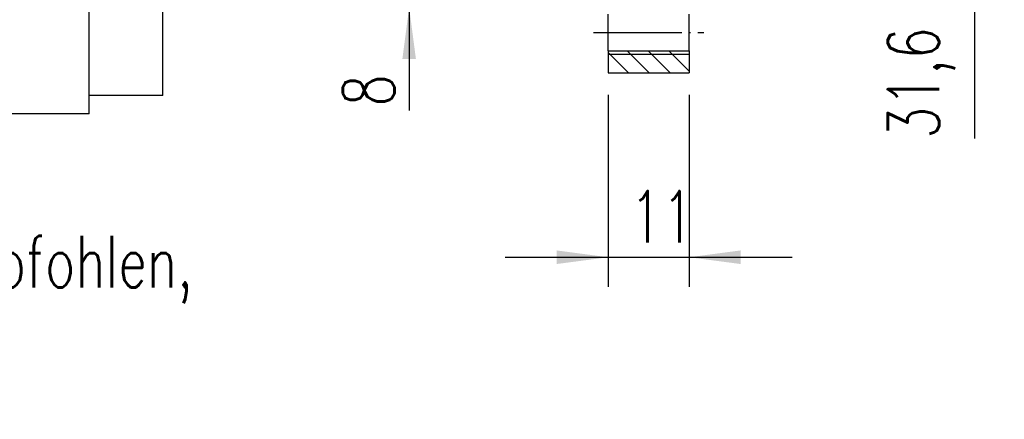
# Model space of a CAD drawing. Header units: inches. Extents: x -280 to 281, y -205 to 205.
# Tile 18 of 39: x 53 to 120, y -44 to -17. Entities that reach past the tile are written whole.
import ezdxf

# ---------------------------------------------------------------- set-up
doc = ezdxf.new("R2010")
doc.units = ezdxf.units.IN
doc.linetypes.add('DOT_CENTER', pattern=[14, 12, -1, 0, -1])
doc.layers.add('1', color=7, linetype='Continuous')
doc.styles.add('CONVERTER_11', font='txt.shx', dxfattribs={"width": 0.72})

# ---------------------------------------------------------------- blocks, each defined once
blk = doc.blocks.new('5222013360_00_G23_G27_BF_B3_B14R_Motor_Bgr_63_EEXDe_1_1__1', base_point=(-96.5, -49.25))
at = {"linetype": 'Continuous'}
h = blk.add_hatch(dxfattribs=at)
h.set_pattern_fill('_USER', color=8, scale=2, angle=135, pattern_type=0)
h.set_pattern_definition([(135, (0, 0), (-1.414214, -1.414214), [])])
h.paths.add_polyline_path([(186, -41.68), (197, -41.68), (197, -38.68), (186, -38.68)])
at = {"color": 7, "linetype": 'Continuous'}
for p, q in [((115.5, -44.75), (115.5, 12.25)), ((125.5, -44.75), (125.5, -20.75)), ((186, -36.18), (186, -33.68)), ((197, -36.18), (197, -33.68)), ((186, -38.68), (186, -36.18)), ((197, -38.68), (197, -36.18)), ((186, -38.68), (186, -41.68)), ((186, -38.68), (197, -38.68)), ((197, -38.68), (197, -41.68)), ((186, -41.68), (197, -41.68)), ((115.5, -47.25), (115.5, -44.75)), ((125.5, -44.75), (115.5, -44.75)), ((115.5, -47.25), (-49.91, -47.25))]:
    blk.add_line(p, q, dxfattribs=at)
at = {"layer": '1', "color": 2, "linetype": 'DOT_CENTER'}
blk.add_line((184, -36.18), (199, -36.18), dxfattribs=at)
at = {"layer": '1', "color": 7, "linetype": 'Continuous'}
blk.add_line((186, -38.68), (186, -39.18), dxfattribs=at)
at = {"layer": '1', "color": 4, "linetype": 'Continuous'}
blk.add_line((197, -39.18), (186, -39.18), dxfattribs=at)
blk = doc.blocks.new('5222013360_00_G23_G27_BF_B3_B14R_Motor_Bgr_63_EEXDe_1__2', base_point=(-96.5, -49.25))
blk.add_blockref('5222013360_00_G23_G27_BF_B3_B14R_Motor_Bgr_63_EEXDe_1_1__1', (-96.5, -49.25))
blk = doc.blocks.new('*D24')
at = {"layer": '1', "color": 2, "linetype": 'Continuous'}
for p, q in [((186, -44.68), (186, -70.75)), ((197, -44.68), (197, -70.75)), ((172, -66.75), (186, -66.75)), ((186, -66.75), (197, -66.75)), ((197, -66.75), (211, -66.75))]:
    blk.add_line(p, q, dxfattribs=at)
at = {"layer": '1', "color": 2}
for points in [[(179, -67.67), (179, -65.82), (186, -66.75)], [(204, -65.82), (204, -67.67), (197, -66.75)]]:
    blk.add_solid(points, dxfattribs=at)
at = {"layer": '1', "color": 3, "insert": (188.98, -64.75), "char_height": 7, "attachment_point": 7, "rotation": 0.0001, "line_spacing_factor": 0.60024, "style": 'CONVERTER_11'}
blk.add_mtext('11', dxfattribs=at)
blk = doc.blocks.new('*D38')
at = {"layer": '1', "color": 2, "linetype": 'Continuous'}
for p, q in [((190, -1.18), (239.83, -1.18)), ((235.83, -32.78), (235.83, -1.18)), ((173, -32.78), (239.83, -32.78)), ((235.83, -50.6), (235.83, -32.78))]:
    blk.add_line(p, q, dxfattribs=at)
at = {"layer": '1', "color": 2}
for points in [[(236.75, -8.18), (234.91, -8.18), (235.83, -1.18)], [(234.91, -25.78), (236.75, -25.78), (235.83, -32.78)]]:
    blk.add_solid(points, dxfattribs=at)
at = {"layer": '1', "color": 3, "insert": (233.13, -50.6), "char_height": 7, "attachment_point": 7, "rotation": 90, "line_spacing_factor": 0.60024, "style": 'CONVERTER_11'}
blk.add_mtext('31,6', dxfattribs=at)
blk = doc.blocks.new('*D39')
at = {"layer": '1', "color": 2, "linetype": 'Continuous'}
for p, q in [((158.96, -10.78), (158.96, -24.78)), ((170, -24.78), (154.96, -24.78)), ((158.96, -24.78), (158.96, -32.78)), ((167, -32.78), (154.96, -32.78)), ((158.96, -32.78), (158.96, -46.78))]:
    blk.add_line(p, q, dxfattribs=at)
at = {"layer": '1', "color": 2}
for points in [[(158.04, -17.78), (159.88, -17.78), (158.96, -24.78)], [(159.88, -39.78), (158.04, -39.78), (158.96, -32.78)]]:
    blk.add_solid(points, dxfattribs=at)
at = {"layer": '1', "color": 3, "insert": (156.96, -46.21), "char_height": 7, "attachment_point": 7, "rotation": 90, "line_spacing_factor": 0.60024, "style": 'CONVERTER_11'}
blk.add_mtext('8', dxfattribs=at)
blk = doc.blocks.new('VordansichtA_von_', base_point=(60.25, 50))
blk.add_blockref('5222013360_00_G23_G27_BF_B3_B14R_Motor_Bgr_63_EEXDe_1__2', (-96.5, -49.25))
at = {"layer": '1'}
for name in ['*D38', '*D39', '*D24']:
    blk.add_blockref(name, (0, 0), dxfattribs=at)
at = {"layer": '1', "color": 3, "insert": (-20.84, -88.59), "char_height": 7, "attachment_point": 7, "line_spacing_factor": 1.320528, "style": 'CONVERTER_11'}
blk.add_mtext('Abstützung des Getriebemotors empfohlen,\\Pwegen Motorgewicht von ca. 15 kg', dxfattribs=at)

msp = doc.modelspace()

# ---------------------------------------------------------------- block references
at = {"xscale": 0.5, "yscale": 0.5, "zscale": 0.5}
msp.add_blockref('VordansichtA_von_', (30.125, 25), dxfattribs=at)

doc.saveas('drawing.dxf')
